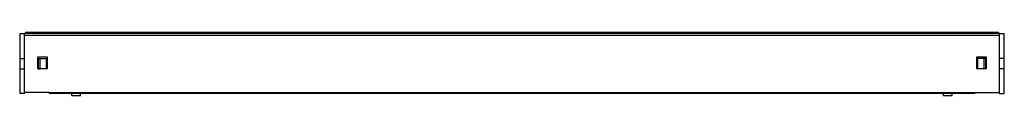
# Model space of a CAD drawing. Header units: millimetres. Extents: x 119 to 917, y 691 to 742.
import ezdxf

# ---------------------------------------------------------------- set-up
doc = ezdxf.new("R2010")
doc.units = ezdxf.units.MM
doc.header["$LTSCALE"] = 92.994583
doc.layers.get('0').update_dxf_attribs({"linetype": 'CONTINUOUS'})
doc.layers.add('INTFCLR_4669', color=7, linetype='CONTINUOUS')

msp = doc.modelspace()

# ---------------------------------------------------------------- linework, layer by layer
at = {"color": 7}
for p, q in [((124.08, 742.41), (124.08, 741.9)), ((912.58, 742.41), (124.08, 742.41)), ((912.58, 742.41), (912.58, 741.9)), ((119.33, 741.29), (119.33, 692.79)), ((123.33, 741.29), (119.33, 741.29)), ((123.33, 692.79), (123.33, 741.9)), ((123.33, 741.9), (913.33, 741.9)), ((913.33, 739.9), (123.33, 739.9)), ((913.33, 692.91), (913.33, 741.9)), ((913.33, 741.41), (917.33, 741.41)), ((917.33, 692.91), (917.33, 741.41)), ((119.33, 721.24), (123.33, 721.24)), ((133.83, 722.25), (133.83, 713.25)), ((141.83, 722.25), (133.83, 722.25)), ((133.83, 721.24), (140.73, 721.24)), ((134.33, 721.24), (134.33, 712.84)), ((135.63, 721.24), (135.63, 712.84)), ((140.73, 721.24), (140.73, 713.25)), ((141.83, 713.25), (141.83, 722.25)), ((902.83, 722.25), (894.83, 722.25)), ((894.83, 722.25), (894.83, 713.25)), ((902.83, 721.36), (895.93, 721.36)), ((895.93, 713.25), (895.93, 721.36)), ((901.03, 712.96), (901.03, 721.36)), ((902.33, 712.96), (902.33, 721.36)), ((902.83, 713.25), (902.83, 722.25)), ((917.33, 721.36), (913.33, 721.36)), ((119.33, 712.84), (123.33, 712.84)), ((133.83, 713.25), (141.83, 713.25)), ((134.33, 712.84), (135.63, 712.84)), ((894.83, 713.25), (902.83, 713.25)), ((902.33, 712.96), (901.03, 712.96)), ((917.33, 712.96), (913.33, 712.96)), ((123.33, 692.79), (119.33, 692.79)), ((143.33, 693.6), (123.33, 693.6)), ((143.33, 693.6), (143.33, 692.9)), ((893.33, 693.5), (143.33, 693.5)), ((893.33, 692.9), (143.33, 692.9)), ((161.58, 691.2), (161.58, 692.9)), ((161.58, 691.2), (168.58, 691.2)), ((168.58, 691.2), (168.58, 692.9)), ((868.08, 691.2), (868.08, 692.9)), ((868.08, 691.2), (875.08, 691.2)), ((875.08, 691.2), (875.08, 692.9)), ((893.33, 693.6), (913.33, 693.6)), ((893.33, 693.6), (893.33, 692.9)), ((913.33, 692.91), (917.33, 692.91))]:
    msp.add_line(p, q, dxfattribs=at)
for centre, start, end in [((154.58, 696.9), 239.81829, 270), ((175.58, 696.9), 270, 300.18161), ((861.08, 696.9), 239.81829, 270), ((882.08, 696.9), 270, 300.18161)]:
    msp.add_arc(centre, 4, start, end, dxfattribs=at)
at = {"layer": 'INTFCLR_4669', "color": 7, "true_color": 0x37005f}
for p, q in [((141.33, 717.04), (140.73, 717.04)), ((895.33, 717.16), (895.93, 717.16))]:
    msp.add_line(p, q, dxfattribs=at)

doc.saveas('drawing.dxf')
